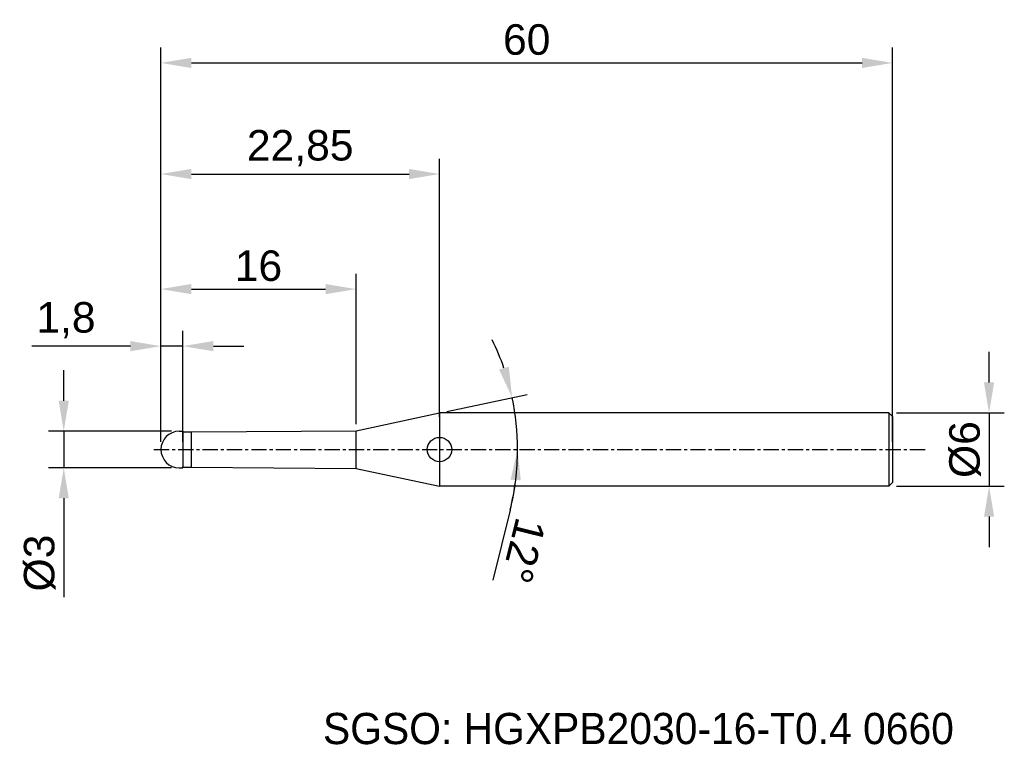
# Model space of a CAD drawing. Header units: millimetres. Extents: x 7882.3 to 7963.1, y 6079.1 to 6138.5.
import ezdxf
from ezdxf.enums import TextEntityAlignment as Align

# ---------------------------------------------------------------- set-up
doc = ezdxf.new("R2010")
doc.units = ezdxf.units.MM
doc.linetypes.add('CENTER', pattern=[2, 1.25, -0.25, 0.25, -0.25])
for name, color, linetype, lineweight in [('1', 4, 'Continuous', 25), ('SK1', 4, 'Continuous', 25), ('SK4', 2, 'Continuous', 25), ('SK6', 5, 'Continuous', 25)]:
    doc.layers.add(name, color=color, linetype=linetype, lineweight=lineweight)
doc.styles.add('MS PGothic', font='txt')
doc.styles.get("Standard").update_dxf_attribs({"font": 'arial.ttf'})
doc.dimstyles.new('ISO-25', dxfattribs={"dimtxt": 2.5, "dimasz": 2.5, "dimexe": 1.25, "dimexo": 0.625, "dimtad": 1, "dimtxsty": 'Standard', "dimcen": 2.5, "dimadec": 0, "dimazin": 0, "dimtfac": 1, "dimtmove": 0, "dimatfit": 3, "dimfxl": 1, "dimarcsym": 0})

# ---------------------------------------------------------------- blocks, each defined once
blk = doc.blocks.new('*D27')
at = {"color": 0, "linetype": 'ByBlock', "lineweight": -2, "transparency": 16777216}
for p, q in [((7961.829, 6108.788), (7961.829, 6111.288)), ((7954.237, 6106.288), (7963.079, 6106.288)), ((7961.829, 6106.288), (7961.829, 6100.288)), ((7954.237, 6100.288), (7963.079, 6100.288)), ((7961.829, 6097.788), (7961.829, 6095.288))]:
    blk.add_line(p, q, dxfattribs=at)
at = {"color": 0, "linetype": 'ByBlock', "transparency": 16777216}
for points in [[(7961.412, 6108.788), (7962.246, 6108.788), (7961.829, 6106.288)], [(7961.412, 6097.788), (7962.246, 6097.788), (7961.829, 6100.288)]]:
    blk.add_solid(points, dxfattribs=at)
at = {"layer": 'Defpoints', "color": 0, "linetype": 'ByBlock', "transparency": 16777216}
for p in [(7953.612, 6106.288), (7953.612, 6100.288), (7961.829, 6100.288)]:
    blk.add_point(p, dxfattribs=at)
at = {"color": 0, "linetype": 'ByBlock', "transparency": 16777216, "insert": (7959.858, 6103.288), "char_height": 2.5, "attachment_point": 5, "rotation": 90}
blk.add_mtext('{\\fArial|b0|i0|c134|p34;%%C}6', dxfattribs=at)
blk = doc.blocks.new('*D28')
at = {"color": 0, "linetype": 'ByBlock', "lineweight": -2, "transparency": 16777216}
for p, q in [((7885.943, 6107.288), (7885.943, 6109.788)), ((7894.787, 6104.788), (7884.693, 6104.788)), ((7885.943, 6104.788), (7885.943, 6101.788)), ((7894.787, 6101.788), (7884.693, 6101.788)), ((7885.943, 6099.288), (7885.943, 6091.179))]:
    blk.add_line(p, q, dxfattribs=at)
at = {"color": 0, "linetype": 'ByBlock', "transparency": 16777216}
for points in [[(7885.527, 6107.288), (7886.36, 6107.288), (7885.943, 6104.788)], [(7885.527, 6099.288), (7886.36, 6099.288), (7885.943, 6101.788)]]:
    blk.add_solid(points, dxfattribs=at)
at = {"layer": 'Defpoints', "color": 0, "linetype": 'ByBlock', "transparency": 16777216}
for p in [(7895.412, 6104.788), (7885.943, 6101.788), (7895.412, 6101.788)]:
    blk.add_point(p, dxfattribs=at)
at = {"color": 0, "linetype": 'ByBlock', "transparency": 16777216, "insert": (7883.972, 6093.984), "char_height": 2.5, "attachment_point": 5, "rotation": 90}
blk.add_mtext('{\\fArial|b0|i0|c134|p34;%%C}3', dxfattribs=at)
blk = doc.blocks.new('*D29')
at = {"color": 0, "linetype": 'ByBlock', "lineweight": -2, "transparency": 16777216}
for p, q in [((7893.912, 6103.913), (7893.912, 6113.014)), ((7895.712, 6103.913), (7895.712, 6113.014)), ((7891.412, 6111.764), (7883.34, 6111.764)), ((7895.712, 6111.764), (7893.912, 6111.764)), ((7898.212, 6111.764), (7900.712, 6111.764))]:
    blk.add_line(p, q, dxfattribs=at)
at = {"color": 0, "linetype": 'ByBlock', "transparency": 16777216}
for points in [[(7891.412, 6112.181), (7891.412, 6111.348), (7893.912, 6111.764)], [(7898.212, 6112.181), (7898.212, 6111.348), (7895.712, 6111.764)]]:
    blk.add_solid(points, dxfattribs=at)
at = {"layer": 'Defpoints', "color": 0, "linetype": 'ByBlock', "transparency": 16777216}
for p in [(7895.712, 6111.764), (7893.912, 6103.288), (7895.712, 6103.288)]:
    blk.add_point(p, dxfattribs=at)
at = {"color": 0, "linetype": 'ByBlock', "transparency": 16777216, "insert": (7886.126, 6113.892), "char_height": 2.5, "attachment_point": 5}
blk.add_mtext('1,8', dxfattribs=at)
blk = doc.blocks.new('*D31')
at = {"color": 0, "linetype": 'ByBlock', "lineweight": -2, "transparency": 16777216}
for p, q in [((7893.912, 6103.913), (7893.912, 6127.125)), ((7916.76, 6105.956), (7916.76, 6127.125)), ((7896.412, 6125.875), (7914.26, 6125.875))]:
    blk.add_line(p, q, dxfattribs=at)
at = {"color": 0, "linetype": 'ByBlock', "transparency": 16777216}
for points in [[(7896.412, 6126.291), (7896.412, 6125.458), (7893.912, 6125.875)], [(7914.26, 6126.291), (7914.26, 6125.458), (7916.76, 6125.875)]]:
    blk.add_solid(points, dxfattribs=at)
at = {"layer": 'Defpoints', "color": 0, "linetype": 'ByBlock', "transparency": 16777216}
for p in [(7916.76, 6125.875), (7916.76, 6105.331), (7893.912, 6103.288)]:
    blk.add_point(p, dxfattribs=at)
at = {"color": 0, "linetype": 'ByBlock', "transparency": 16777216, "insert": (7905.336, 6128.002), "char_height": 2.5, "attachment_point": 5}
blk.add_mtext('22,85', dxfattribs=at)
blk = doc.blocks.new('*D32')
at = {"color": 0, "linetype": 'ByBlock', "lineweight": -2, "transparency": 16777216}
for p, q in [((7893.912, 6103.913), (7893.912, 6136.236)), ((7953.912, 6103.913), (7953.912, 6136.236)), ((7896.412, 6134.986), (7951.412, 6134.986))]:
    blk.add_line(p, q, dxfattribs=at)
at = {"color": 0, "linetype": 'ByBlock', "transparency": 16777216}
for points in [[(7896.412, 6135.402), (7896.412, 6134.569), (7893.912, 6134.986)], [(7951.412, 6135.402), (7951.412, 6134.569), (7953.912, 6134.986)]]:
    blk.add_solid(points, dxfattribs=at)
at = {"layer": 'Defpoints', "color": 0, "linetype": 'ByBlock', "transparency": 16777216}
for p in [(7953.912, 6134.986), (7893.912, 6103.288), (7953.912, 6103.288)]:
    blk.add_point(p, dxfattribs=at)
at = {"color": 0, "linetype": 'ByBlock', "transparency": 16777216, "insert": (7923.912, 6136.887), "char_height": 2.5, "attachment_point": 5}
blk.add_mtext('60', dxfattribs=at)
blk = doc.blocks.new('*D35')
at = {"color": 0, "linetype": 'ByBlock', "lineweight": -2, "transparency": 16777216}
for p, q in [((7917.372, 6106.418), (7923.936, 6107.813)), ((7922.552, 6098.325), (7921.12, 6092.582))]:
    blk.add_line(p, q, dxfattribs=at)
for start, end in [(18.98658, 25.97317), (0, 12), (346.00069, 0), (346.02683, 353.01342)]:
    blk.add_arc((7902.647, 6103.288), 20.515, start, end, dxfattribs=at)
at = {"color": 0, "linetype": 'ByBlock', "transparency": 16777216}
for points in [[(7922.447, 6110.074), (7921.644, 6109.851), (7922.713, 6107.553)], [(7922.593, 6100.818), (7923.425, 6100.767), (7923.161, 6103.288)]]:
    blk.add_solid(points, dxfattribs=at)
at = {"layer": 'Defpoints', "color": 0, "linetype": 'ByBlock', "transparency": 16777216}
for p in [(7916.76, 6106.288), (7922.962, 6106.143), (7909.912, 6104.832), (7893.331, 6103.288), (7956.598, 6103.288)]:
    blk.add_point(p, dxfattribs=at)
at = {"color": 0, "linetype": 'ByBlock', "transparency": 16777216, "insert": (7923.66, 6094.999), "char_height": 2.5, "attachment_point": 5, "rotation": 256.00069}
blk.add_mtext('12°', dxfattribs=at)
blk = doc.blocks.new('*D37')
at = {"color": 0, "linetype": 'ByBlock', "lineweight": -2, "transparency": 16777216}
for p, q in [((7893.912, 6103.913), (7893.912, 6117.692)), ((7909.912, 6105.377), (7909.912, 6117.692)), ((7896.412, 6116.442), (7907.412, 6116.442))]:
    blk.add_line(p, q, dxfattribs=at)
at = {"color": 0, "linetype": 'ByBlock', "transparency": 16777216}
for points in [[(7896.412, 6116.859), (7896.412, 6116.026), (7893.912, 6116.442)], [(7907.412, 6116.859), (7907.412, 6116.026), (7909.912, 6116.442)]]:
    blk.add_solid(points, dxfattribs=at)
at = {"layer": 'Defpoints', "color": 0, "linetype": 'ByBlock', "transparency": 16777216}
for p in [(7909.912, 6116.442), (7909.912, 6104.752), (7893.912, 6103.288)]:
    blk.add_point(p, dxfattribs=at)
at = {"color": 0, "linetype": 'ByBlock', "transparency": 16777216, "insert": (7901.912, 6118.344), "char_height": 2.5, "attachment_point": 5}
blk.add_mtext('16', dxfattribs=at)

msp = doc.modelspace()

# ---------------------------------------------------------------- linework, layer by layer
at = {"linetype": 'ByBlock'}
msp.add_line((7895.712, 6104.713), (7895.712, 6104.788), dxfattribs=at)
at = {"color": 4, "linetype": 'ByBlock'}
for p, q in [((7896.412, 6104.738), (7909.912, 6104.832)), ((7896.412, 6101.838), (7896.412, 6104.738)), ((7909.912, 6101.744), (7909.912, 6104.832)), ((7896.412, 6101.838), (7909.912, 6101.744))]:
    msp.add_line(p, q, dxfattribs=at)
at = {"layer": '1', "linetype": 'Continuous'}
msp.add_circle((7916.76, 6103.288), 1, dxfattribs=at)
at = {"layer": 'SK1', "linetype": 'Continuous'}
for p, q in [((7909.912, 6104.832), (7916.76, 6106.288)), ((7953.612, 6106.288), (7916.76, 6106.288)), ((7916.76, 6106.288), (7916.76, 6100.288)), ((7953.612, 6106.288), (7953.912, 6105.988)), ((7953.612, 6106.288), (7953.612, 6100.288)), ((7953.912, 6105.988), (7953.912, 6100.588)), ((7895.412, 6104.788), (7895.712, 6104.788)), ((7895.712, 6104.788), (7895.712, 6104.713)), ((7895.712, 6104.738), (7896.412, 6104.738)), ((7895.712, 6104.713), (7895.712, 6101.863)), ((7895.412, 6101.788), (7895.712, 6101.788)), ((7895.712, 6101.788), (7895.712, 6101.863)), ((7895.712, 6101.838), (7896.412, 6101.838)), ((7909.912, 6101.744), (7916.76, 6100.288)), ((7953.912, 6100.588), (7953.612, 6100.288)), ((7953.612, 6100.288), (7916.76, 6100.288))]:
    msp.add_line(p, q, dxfattribs=at)
for start, end in [(90, 180), (180, 270)]:
    msp.add_arc((7895.412, 6103.288), 1.5, start, end, dxfattribs=at)
at = {"layer": 'SK4', "linetype": 'CENTER'}
msp.add_line((7893.331, 6103.288), (7956.598, 6103.288), dxfattribs=at)

# ---------------------------------------------------------------- texts
at = {"layer": 'SK6', "color": 5, "linetype": 'Continuous', "style": 'MS PGothic'}
msp.add_text('SGSO: HGXPB2030-16-T0.4 0660', height=2.55961, dxfattribs=at).set_placement((7907.202, 6078.369), align=Align.BOTTOM_LEFT)

# ---------------------------------------------------------------- dimensions: what is measured, and where the dimension line sits
at = {"linetype": 'ByBlock'}
for base, p2, picture, middle in [((7953.912, 6134.986), (7953.912, 6103.288), '*D32', (7923.912, 6136.887)), ((7916.76, 6125.875), (7916.76, 6105.331), '*D31', (7905.336, 6128.002)), ((7909.912, 6116.442), (7909.912, 6104.752), '*D37', (7901.912, 6118.344))]:
    dim = msp.add_linear_dim(base=base, p1=(7893.912, 6103.288), p2=p2, dimstyle='ISO-25', dxfattribs=at)
    dim.commit()
    dim.dimension.update_dxf_attribs({"geometry": picture, "text_midpoint": middle})
dim = msp.add_linear_dim(base=(7895.712, 6111.764), p1=(7893.912, 6103.288), p2=(7895.712, 6103.288), dimstyle='ISO-25', dxfattribs=at)
dim.commit()
dim.dimension.update_dxf_attribs({"geometry": '*D29', "text_midpoint": (7886.126, 6111.764), "dimtype": 160})
dim = msp.add_angular_dim_2l(base=(7922.962, 6106.143), line1=((7893.331, 6103.288), (7956.598, 6103.288)), line2=((7909.912, 6104.832), (7916.76, 6106.288)), dimstyle='ISO-25', dxfattribs=at)
dim.commit()
dim.dimension.update_dxf_attribs({"geometry": '*D35', "text_midpoint": (7923.66, 6094.999)})
for base, p1, p2, picture, middle in [((7961.829, 6100.288), (7953.612, 6106.288), (7953.612, 6100.288), '*D27', (7959.858, 6103.288)), ((7885.943, 6101.788), (7895.412, 6104.788), (7895.412, 6101.788), '*D28', (7883.972, 6093.984))]:
    dim = msp.add_linear_dim(base=base, p1=p1, p2=p2, angle=90, text='{\\fArial|b0|i0|c134|p34;%%C}<>', dimstyle='ISO-25', dxfattribs=at)
    dim.commit()
    dim.dimension.update_dxf_attribs({"geometry": picture, "text_midpoint": middle})

doc.saveas('drawing.dxf')
